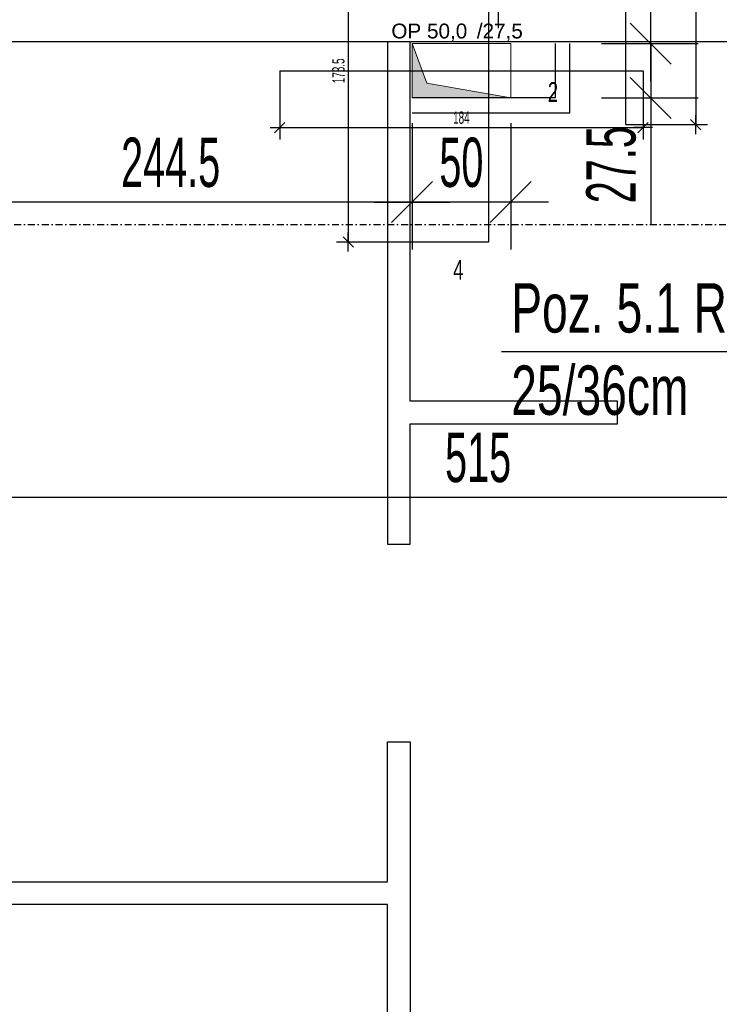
# Model space of a CAD drawing. Header units: millimetres. Extents: x -6373 to 10868, y -2819 to 2013.
# Tile 39 of 67: x 7323 to 7677, y -655 to -157. Entities that reach past the tile are written whole.
import ezdxf

# ---------------------------------------------------------------- set-up
doc = ezdxf.new("R2010")
doc.units = ezdxf.units.MM
doc.header["$LTSCALE"] = 10
doc.linetypes.add('MO', pattern=[0.7, 0.35, -0.17, 0.01, -0.17])
for name, color, linetype in [('BA_wym', 1, 'Continuous'), ('BD_osm', 1, 'MO'), ('BD_wic', 1, 'Continuous'), ('BD_wig', 3, 'Continuous'), ('BZ_odn', 1, 'Continuous'), ('BZ_txs', 2, 'Continuous')]:
    doc.layers.add(name, color=color, linetype=linetype)
doc.layers.add('Nowe_A-Przebicia_Nr_pióra__1', color=7, linetype='Continuous', lineweight=13)
doc.layers.add('Nowe_A-Przebicia_Nr_pióra__102', color=7, linetype='Continuous', lineweight=5, true_color=0xcccccc)
doc.styles.add('BIKTS', font='bikromsw.shx', dxfattribs={"width": 0.8})
doc.styles.add('BIKWYM', font='bikromsw.shx', dxfattribs={"width": 0.6})
doc.styles.add('STYL_AUTOMATYCZNY_1', font='arial.ttf')
doc.dimstyles.new('BA_KR_100_cm', dxfattribs={"dimtxt": 25, "dimasz": 1.666667, "dimexe": 24, "dimexo": 0, "dimgap": 0, "dimtad": 0, "dimdec": 1, "dimrnd": 0.5, "dimzin": 9, "dimdsep": 46, "dimtxsty": 'BIKWYM', "dimblk": 'WYM-KR', "dimcen": 0, "dimdle": 20, "dimclrd": 256, "dimclre": 256, "dimclrt": 2, "dimadec": 0, "dimazin": 0, "dimtfac": 0.033333, "dimtdec": 1, "dimtmove": 0, "dimatfit": 3, "dimldrblk": 'WYM-KR', "dimfxl": 25, "dimfxlon": 1, "dimtvp": 0.8, "dimtolj": 1, "dimarcsym": 0})
doc.dimstyles.new('BA_KR_25_cm', dxfattribs={"dimscale": 0.25, "dimtxt": 25, "dimasz": 1.666667, "dimexe": 24, "dimexo": 0, "dimgap": 0, "dimtad": 0, "dimdec": 1, "dimrnd": 0.5, "dimzin": 9, "dimdsep": 46, "dimtxsty": 'BIKWYM', "dimblk": 'WYM-KR', "dimcen": 0, "dimdle": 20, "dimclrd": 256, "dimclre": 256, "dimclrt": 7, "dimadec": 0, "dimazin": 0, "dimtfac": 0.033333, "dimtdec": 1, "dimtmove": 0, "dimatfit": 3, "dimldrblk": 'WYM-KR', "dimfxl": 1, "dimtvp": 0.8, "dimtolj": 1, "dimarcsym": 0})
doc.dimstyles.new('BZ_ST_100_cm', dxfattribs={"dimtxt": 25, "dimasz": 1.666667, "dimexe": 24, "dimexo": 0, "dimgap": 0, "dimtad": 0, "dimdec": 1, "dimrnd": 0.5, "dimdsep": 46, "dimtxsty": 'BIKWYM', "dimblk": 'WYM-ST', "dimcen": 0, "dimdle": 20, "dimclrd": 256, "dimclre": 256, "dimclrt": 7, "dimadec": 0, "dimazin": 0, "dimtfac": 0.033333, "dimtdec": 1, "dimtix": 1, "dimtmove": 2, "dimatfit": 3, "dimldrblk": 'WYM-ST', "dimfxl": 25, "dimfxlon": 1, "dimtvp": 0.8, "dimtolj": 1, "dimtzin": 0, "dimarcsym": 0})

# ---------------------------------------------------------------- blocks, each defined once
blk = doc.blocks.new('WYM-KR')
at = {"color": 7, "linetype": 'ByBlock'}
blk.add_line((6.24, 6.24), (-6.24, -6.24), dxfattribs=at)
at = {"linetype": 'ByBlock'}
blk.add_line((11.52, 0), (-11.52, 0), dxfattribs=at)
blk = doc.blocks.new('*D424')
at = {"layer": 'BD_wic', "lineweight": -2}
for p, q in [((7454.33, -182.73), (7454.33, -217.49)), ((7638.32, -182.73), (7638.32, -217.49)), ((7454.75, -211.49), (7637.9, -211.49))]:
    blk.add_line(p, q, dxfattribs=at)
at = {"layer": 'Defpoints', "color": 0}
for p in [(7454.33, -182.73), (7638.32, -182.73), (7638.32, -211.49)]:
    blk.add_point(p, dxfattribs=at)
at = {"layer": 'BD_wic', "lineweight": -2, "xscale": 0.4166666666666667, "yscale": 0.4166666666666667, "zscale": 0.4166666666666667, "rotation": 180}
blk.add_blockref('WYM-KR', (7454.33, -211.49), dxfattribs=at)
at = {"layer": 'BD_wic', "lineweight": -2, "xscale": 0.4166666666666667, "yscale": 0.4166666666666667, "zscale": 0.4166666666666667}
blk.add_blockref('WYM-KR', (7638.32, -211.49), dxfattribs=at)
at = {"layer": 'BD_wic', "color": 7, "insert": (7546.32, -206.49), "char_height": 6.25, "attachment_point": 5, "style": 'BIKWYM'}
blk.add_mtext('\\A1;184', dxfattribs=at)
blk = doc.blocks.new('*D425')
at = {"layer": 'BD_wic', "lineweight": -2}
for p, q in [((7560.01, -95.98), (7483.06, -95.98)), ((7489.06, -96.4), (7489.06, -269.07)), ((7560.01, -269.48), (7483.06, -269.48))]:
    blk.add_line(p, q, dxfattribs=at)
at = {"layer": 'Defpoints', "color": 0}
for p in [(7560.01, -95.98), (7489.06, -269.48), (7560.01, -269.48)]:
    blk.add_point(p, dxfattribs=at)
at = {"layer": 'BD_wic', "lineweight": -2, "xscale": 0.4166666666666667, "yscale": 0.4166666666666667, "zscale": 0.4166666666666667}
for p, rotation in [((7489.06, -95.98), 90), ((7489.06, -269.48), 270)]:
    blk.add_blockref('WYM-KR', p, dxfattribs=dict(at, rotation=rotation))
at = {"layer": 'BD_wic', "color": 7, "insert": (7484.06, -182.73), "char_height": 6.25, "attachment_point": 5, "rotation": 90, "style": 'BIKWYM'}
blk.add_mtext('\\A1;173.5', dxfattribs=at)
blk = doc.blocks.new('*D419')
at = {"layer": 'BD_wic', "lineweight": -2}
for p, q in [((7629.69, 28.98), (7670.98, 28.98)), ((7664.98, 28.56), (7664.98, -209.57)), ((7629.69, -209.98), (7670.98, -209.98))]:
    blk.add_line(p, q, dxfattribs=at)
at = {"layer": 'Defpoints', "color": 0}
for p in [(7629.69, 28.98), (7629.69, -209.98), (7664.98, -209.98)]:
    blk.add_point(p, dxfattribs=at)
at = {"layer": 'BD_wic', "lineweight": -2, "xscale": 0.4166666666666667, "yscale": 0.4166666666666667, "zscale": 0.4166666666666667}
for p, rotation in [((7664.98, 28.98), 90), ((7664.98, -209.98), 270)]:
    blk.add_blockref('WYM-KR', p, dxfattribs=dict(at, rotation=rotation))
at = {"layer": 'BD_wic', "color": 7, "insert": (7659.98, -90.5), "char_height": 6.25, "attachment_point": 5, "rotation": 90, "style": 'BIKWYM'}
blk.add_mtext('\\A1;239', dxfattribs=at)
blk = doc.blocks.new('WYM-ST')
blk.add_hatch(color=256).paths.add_polyline_path([(-13, 2.88), (0, 0), (-13, -2.88)])
blk.add_lwpolyline([(0, 0), (-13, 2.88), (-13, -2.88), (0, 0)])
blk = doc.blocks.new('*D500')
at = {"layer": 'BA_wym', "lineweight": -2}
for p, q in [((6805.83, 853.02), (6756.83, 853.02)), ((6780.83, 851.35), (6780.83, -1192.32)), ((6805.83, -1193.98), (6756.83, -1193.98))]:
    blk.add_line(p, q, dxfattribs=at)
at = {"layer": 'Defpoints', "color": 0}
for p in [(7941.83, 853.02), (6780.83, -1193.98), (7251.83, -1193.98)]:
    blk.add_point(p, dxfattribs=at)
at = {"layer": 'BA_wym', "lineweight": -2, "xscale": 1.666666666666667, "yscale": 1.666666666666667, "zscale": 1.666666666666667}
for p, rotation in [((6780.83, 853.02), 90), ((6780.83, -1193.98), 270)]:
    blk.add_blockref('WYM-KR', p, dxfattribs=dict(at, rotation=rotation))
at = {"layer": 'BA_wym', "color": 2, "insert": (6760.83, -170.48), "char_height": 25, "attachment_point": 5, "rotation": 90, "style": 'BIKWYM'}
blk.add_mtext('\\A1;2047', dxfattribs=at)
blk = doc.blocks.new('*D537')
at = {"layer": 'BA_wym', "lineweight": -2}
for p, q in [((7276.83, -358.68), (7276.83, -422.68)), ((7791.83, -358.68), (7791.83, -422.68)), ((7278.5, -398.68), (7790.17, -398.68))]:
    blk.add_line(p, q, dxfattribs=at)
at = {"layer": 'Defpoints', "color": 0}
for p in [(7276.83, -185.05), (7791.83, -185.05), (7791.83, -398.68)]:
    blk.add_point(p, dxfattribs=at)
at = {"layer": 'BA_wym', "lineweight": -2, "xscale": 1.666666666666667, "yscale": 1.666666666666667, "zscale": 1.666666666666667, "rotation": 180}
blk.add_blockref('WYM-KR', (7276.83, -398.68), dxfattribs=at)
at = {"layer": 'BA_wym', "lineweight": -2, "xscale": 1.666666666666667, "yscale": 1.666666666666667, "zscale": 1.666666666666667}
blk.add_blockref('WYM-KR', (7791.83, -398.68), dxfattribs=at)
at = {"layer": 'BA_wym', "color": 2, "insert": (7554.79, -378.68), "char_height": 25, "attachment_point": 5, "style": 'BIKWYM'}
blk.add_mtext('\\A1;515', dxfattribs=at)
blk = doc.blocks.new('*D609')
at = {"layer": 'BA_wym', "lineweight": -2}
for p, q in [((7590.07, -39.02), (7541.07, -39.02)), ((7565.07, -140.32), (7565.07, -40.69)), ((7590.07, -141.98), (7541.07, -141.98))]:
    blk.add_line(p, q, dxfattribs=at)
at = {"layer": 'Defpoints', "color": 0}
for p in [(7565.07, -39.02), (7607.83, -39.02), (7607.83, -141.98)]:
    blk.add_point(p, dxfattribs=at)
at = {"layer": 'BA_wym', "lineweight": -2, "xscale": 1.666666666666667, "yscale": 1.666666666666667, "zscale": 1.666666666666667}
for p, rotation in [((7565.07, -39.02), 90), ((7565.07, -141.98), 270)]:
    blk.add_blockref('WYM-KR', p, dxfattribs=dict(at, rotation=rotation))
at = {"layer": 'BA_wym', "color": 2, "insert": (7545.07, -90.5), "char_height": 25, "attachment_point": 5, "rotation": 90, "style": 'BIKWYM'}
blk.add_mtext('\\A1;103', dxfattribs=at)
blk = doc.blocks.new('*D610')
at = {"layer": 'BA_wym', "lineweight": -2}
for p, q in [((7617.2, -168.98), (7666.2, -168.98)), ((7642.2, -167.32), (7642.2, -165.65)), ((7642.2, -168.98), (7642.2, -196.48)), ((7617.2, -196.48), (7666.2, -196.48)), ((7642.2, -198.15), (7642.2, -260.77))]:
    blk.add_line(p, q, dxfattribs=at)
at = {"layer": 'Defpoints', "color": 0}
for p in [(7571.32, -168.98), (7571.32, -196.48), (7642.2, -196.48)]:
    blk.add_point(p, dxfattribs=at)
at = {"layer": 'BA_wym', "lineweight": -2, "xscale": 1.666666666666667, "yscale": 1.666666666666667, "zscale": 1.666666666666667}
for p, rotation in [((7642.2, -168.98), 270), ((7642.2, -196.48), 90)]:
    blk.add_blockref('WYM-KR', p, dxfattribs=dict(at, rotation=rotation))
at = {"layer": 'BA_wym', "color": 2, "insert": (7622.2, -230.29), "char_height": 25, "attachment_point": 5, "rotation": 90, "style": 'BIKWYM'}
blk.add_mtext('\\A1;27.5', dxfattribs=at)
blk = doc.blocks.new('*D611')
at = {"layer": 'BA_wym', "lineweight": -2}
for p, q in [((7521.33, -209.22), (7521.33, -273.22)), ((7571.32, -209.22), (7571.32, -273.22)), ((7569.65, -249.22), (7523, -249.22))]:
    blk.add_line(p, q, dxfattribs=at)
at = {"layer": 'Defpoints', "color": 0}
for p in [(7521.33, -196.48), (7571.32, -196.48), (7521.33, -249.22)]:
    blk.add_point(p, dxfattribs=at)
at = {"layer": 'BA_wym', "lineweight": -2, "xscale": 1.666666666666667, "yscale": 1.666666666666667, "zscale": 1.666666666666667, "rotation": 180}
blk.add_blockref('WYM-KR', (7521.33, -249.22), dxfattribs=at)
at = {"layer": 'BA_wym', "lineweight": -2, "xscale": 1.666666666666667, "yscale": 1.666666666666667, "zscale": 1.666666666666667}
blk.add_blockref('WYM-KR', (7571.32, -249.22), dxfattribs=at)
at = {"layer": 'BA_wym', "color": 2, "insert": (7546.32, -229.22), "char_height": 25, "attachment_point": 5, "style": 'BIKWYM'}
blk.add_mtext('\\A1;50', dxfattribs=at)
blk = doc.blocks.new('*D612')
at = {"layer": 'BA_wym', "lineweight": -2}
for p, q in [((7276.83, -209.22), (7276.83, -273.22)), ((7521.33, -209.22), (7521.33, -273.22)), ((7519.67, -249.22), (7278.5, -249.22))]:
    blk.add_line(p, q, dxfattribs=at)
at = {"layer": 'Defpoints', "color": 0}
for p in [(7276.83, -167.98), (7521.33, -196.48), (7276.83, -249.22)]:
    blk.add_point(p, dxfattribs=at)
at = {"layer": 'BA_wym', "lineweight": -2, "xscale": 1.666666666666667, "yscale": 1.666666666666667, "zscale": 1.666666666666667, "rotation": 180}
blk.add_blockref('WYM-KR', (7276.83, -249.22), dxfattribs=at)
at = {"layer": 'BA_wym', "lineweight": -2, "xscale": 1.666666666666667, "yscale": 1.666666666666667, "zscale": 1.666666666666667}
blk.add_blockref('WYM-KR', (7521.33, -249.22), dxfattribs=at)
at = {"layer": 'BA_wym', "color": 2, "insert": (7399.08, -229.22), "char_height": 25, "attachment_point": 5, "style": 'BIKWYM'}
blk.add_mtext('\\A1;244.5', dxfattribs=at)
blk = doc.blocks.new('*D641')
at = {"layer": 'BA_wym', "lineweight": -2}
for p, q in [((7080.83, -1559.44), (7080.83, -1623.44)), ((10027.83, -1559.44), (10027.83, -1623.44)), ((7082.5, -1599.44), (10026.17, -1599.44))]:
    blk.add_line(p, q, dxfattribs=at)
at = {"layer": 'Defpoints', "color": 0}
for p in [(7080.83, -95.48), (10027.83, -95.48), (10027.83, -1599.44)]:
    blk.add_point(p, dxfattribs=at)
at = {"layer": 'BA_wym', "lineweight": -2, "xscale": 1.666666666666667, "yscale": 1.666666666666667, "zscale": 1.666666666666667, "rotation": 180}
blk.add_blockref('WYM-KR', (7080.83, -1599.44), dxfattribs=at)
at = {"layer": 'BA_wym', "lineweight": -2, "xscale": 1.666666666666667, "yscale": 1.666666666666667, "zscale": 1.666666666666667}
blk.add_blockref('WYM-KR', (10027.83, -1599.44), dxfattribs=at)
at = {"layer": 'BA_wym', "color": 2, "insert": (8554.33, -1579.44), "char_height": 25, "attachment_point": 5, "style": 'BIKWYM'}
blk.add_mtext('\\A1;2947', dxfattribs=at)
blk = doc.blocks.new('*D730')
at = {"layer": 'BA_wym', "lineweight": -2}
for p, q in [((6765.83, 973.02), (6716.83, 973.02)), ((6740.83, 971.36), (6740.83, -1192.32)), ((6765.83, -1193.98), (6716.83, -1193.98))]:
    blk.add_line(p, q, dxfattribs=at)
at = {"layer": 'Defpoints', "color": 0}
for p in [(7935.83, 973.02), (6740.83, -1193.98), (7251.83, -1193.98)]:
    blk.add_point(p, dxfattribs=at)
at = {"layer": 'BA_wym', "lineweight": -2, "xscale": 1.666666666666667, "yscale": 1.666666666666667, "zscale": 1.666666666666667}
for p, rotation in [((6740.83, 973.02), 90), ((6740.83, -1193.98), 270)]:
    blk.add_blockref('WYM-KR', p, dxfattribs=dict(at, rotation=rotation))
at = {"layer": 'BA_wym', "color": 2, "insert": (6720.83, -110.48), "char_height": 25, "attachment_point": 5, "rotation": 90, "style": 'BIKWYM'}
blk.add_mtext('\\A1;2167', dxfattribs=at)

msp = doc.modelspace()

# ---------------------------------------------------------------- hatches: boundary and pattern name
at = {"layer": 'Nowe_A-Przebicia_Nr_pióra__102', "linetype": 'Continuous', "lineweight": 5, "true_color": 0xcccccc}
msp.add_hatch(color=254, dxfattribs=at).paths.add_polyline_path([(7571.32, -196.48), (7521.33, -196.48), (7521.33, -168.98), (7528.82, -188.99)])

# ---------------------------------------------------------------- linework, layer by layer
at = {"layer": 'BD_osm'}
msp.add_lwpolyline([(6640.83, -260.48), (10467.83, -260.48)], dxfattribs=at)
at = {"layer": 'BD_wic', "color": 5}
for p, q in [((7629.69, -209.98), (7629.69, 28.98)), ((7560.01, -95.98), (7560.01, -269.48)), ((7454.33, -182.73), (7638.32, -182.73))]:
    msp.add_line(p, q, dxfattribs=at)
at = {"layer": 'BD_wic'}
for points in [[(7508.83, -167.98), (7508.83, -422.5), (7520.33, -422.5), (7520.33, -361.48)], [(7520.33, -361.48), (7625.32, -361.48), (7625.32, -349.98), (7520.33, -349.98), (7520.33, -167.98)], [(7521.33, -203.98), (7601.33, -203.98), (7601.33, -168.98)], [(7593.83, -168.98), (7593.83, -196.48), (7521.33, -196.48)], [(7276.83, -593.5), (7508.83, -593.5), (7508.83, -522.5), (7520.33, -522.5), (7520.33, -676), (7508.83, -676), (7508.83, -605), (7276.83, -605)]]:
    msp.add_lwpolyline(points, dxfattribs=at)
at = {"layer": 'BD_wig'}
msp.add_lwpolyline([(7251.83, -45.48), (7276.83, -45.48), (7276.83, -142.98), (7791.83, -142.98), (7791.83, -37.98), (7830.88, -37.98), (7830.88, -62.98), (7816.83, -62.98), (7816.83, -247.98), (7827.83, -247.98), (7827.83, -272.98), (7791.83, -272.98), (7791.83, -167.98), (7276.83, -167.98), (7276.83, -305.48), (7251.83, -305.48), (7251.83, -45.48)], dxfattribs=at)
at = {"layer": 'Nowe_A-Przebicia_Nr_pióra__1', "color": 7, "linetype": 'Continuous', "lineweight": 13}
for p, q in [((7528.82, -188.99), (7521.33, -168.98)), ((7521.33, -168.98), (7571.32, -168.98)), ((7521.33, -196.48), (7521.33, -168.98)), ((7571.32, -168.98), (7571.32, -196.48)), ((7571.32, -196.48), (7528.82, -188.99)), ((7571.32, -196.48), (7521.33, -196.48))]:
    msp.add_line(p, q, dxfattribs=at)

# ---------------------------------------------------------------- texts
at = {"layer": 'BZ_txs', "color": 3, "char_height": 10, "width": 452.0462, "attachment_point": 1, "style": 'BIKTS'}
for s, insert in [('{\\W0.7;2}', (7590.09, -188.47)), ('{\\W0.7;4}', (7542.16, -278.48))]:
    msp.add_mtext(s, dxfattribs=dict(at, insert=insert))
at = {"layer": 'BZ_txs', "insert": (7571.57, -290.29), "char_height": 25, "width": 452.0462, "attachment_point": 1, "style": 'BIKTS'}
msp.add_mtext('{\\W0.7;Poz. 5.1 R-4\\P\\A1;25/36cm}', dxfattribs=at)
at = {"layer": 'Nowe_A-Przebicia_Nr_pióra__1', "color": 7, "lineweight": 13, "style": 'STYL_AUTOMATYCZNY_1'}
for s, p in [('OP 50,0', (7510.86, -166.32)), (' /27,5', (7551.22, -166.32))]:
    msp.add_text(s, height=7.5, dxfattribs=at).set_placement(p)

# ---------------------------------------------------------------- dimensions: what is measured, and where the dimension line sits
at = {"layer": 'BA_wym'}
for base, p1, p2, picture, middle in [((6740.83, -1193.98), (7935.83, 973.02), (7251.83, -1193.98), '*D730', (6720.83, -110.48)), ((6780.83, -1193.98), (7941.83, 853.02), (7251.83, -1193.98), '*D500', (6760.83, -170.48)), ((7565.07, -39.02), (7607.83, -141.98), (7607.83, -39.02), '*D609', (7545.07, -90.5)), ((7642.2, -196.48), (7571.32, -168.98), (7571.32, -196.48), '*D610', (7622.2, -230.29))]:
    dim = msp.add_linear_dim(base=base, p1=p1, p2=p2, angle=90, dimstyle='BA_KR_100_cm', override={"dimatfit": 1}, dxfattribs=at)
    dim.commit()
    dim.dimension.update_dxf_attribs({"geometry": picture, "text_midpoint": middle})
for base, p1, p2, picture, middle in [((10027.83, -1599.44), (7080.83, -95.48), (10027.83, -95.48), '*D641', (8554.33, -1579.44)), ((7276.83, -249.22), (7521.33, -196.48), (7276.83, -167.98), '*D612', (7399.08, -229.22)), ((7521.33, -249.22), (7571.32, -196.48), (7521.33, -196.48), '*D611', (7546.32, -229.22))]:
    dim = msp.add_linear_dim(base=base, p1=p1, p2=p2, dimstyle='BA_KR_100_cm', override={"dimatfit": 1, "dimfxl": 40}, dxfattribs=at)
    dim.commit()
    dim.dimension.update_dxf_attribs({"geometry": picture, "text_midpoint": middle})
dim = msp.add_linear_dim(base=(7791.83, -398.68), p1=(7276.83, -185.05), p2=(7791.83, -185.05), dimstyle='BA_KR_100_cm', override={"dimtmove": 1, "dimatfit": 1, "dimfxl": 40}, dxfattribs=at)
dim.commit()
dim.dimension.update_dxf_attribs({"geometry": '*D537', "text_midpoint": (7554.79, -398.68), "dimtype": 160})
at = {"layer": 'BD_wic', "color": 5}
for base, p1, p2, picture, middle in [((7664.98, -209.98), (7629.69, 28.98), (7629.69, -209.98), '*D419', (7659.98, -90.5)), ((7489.06, -269.48), (7560.01, -95.98), (7560.01, -269.48), '*D425', (7484.06, -182.73))]:
    dim = msp.add_linear_dim(base=base, p1=p1, p2=p2, angle=90, dimstyle='BA_KR_25_cm', dxfattribs=at)
    dim.commit()
    dim.dimension.update_dxf_attribs({"geometry": picture, "text_midpoint": middle})
dim = msp.add_linear_dim(base=(7638.32, -211.49), p1=(7454.33, -182.73), p2=(7638.32, -182.73), dimstyle='BA_KR_25_cm', dxfattribs=at)
dim.commit()
dim.dimension.update_dxf_attribs({"geometry": '*D424', "text_midpoint": (7546.32, -206.49)})

# ---------------------------------------------------------------- leaders
at = {"layer": 'BZ_odn', "has_arrowhead": 0}
msp.add_leader([(7809.83, -260.48), (7753.09, -325.09), (7566.71, -325.09)], dimstyle='BZ_ST_100_cm', dxfattribs=at)

doc.saveas('drawing.dxf')
